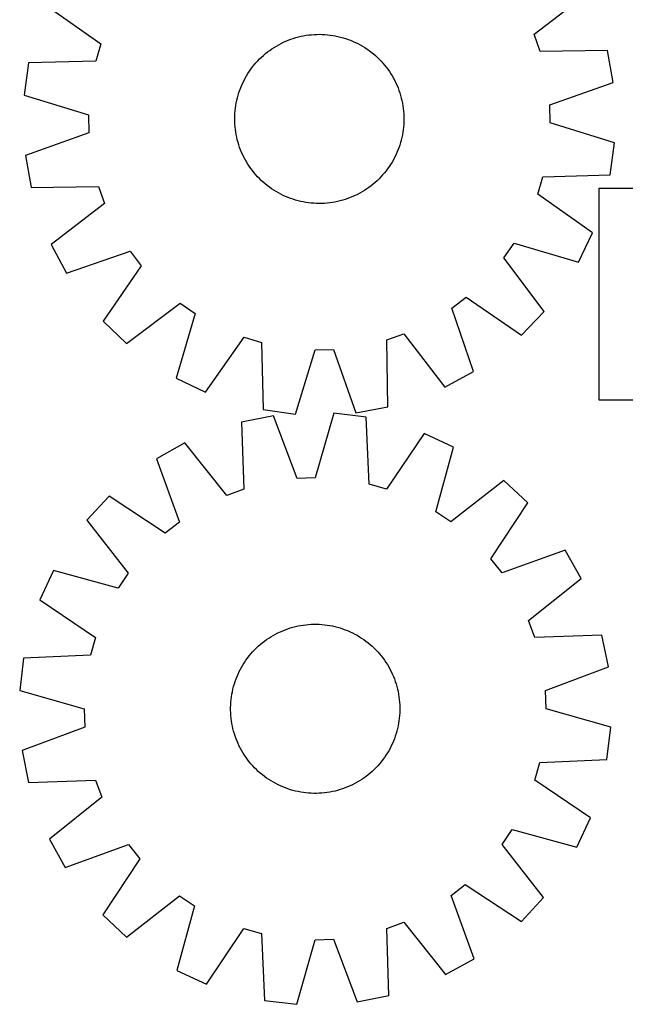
# Model space of a CAD drawing. Header units: millimetres. Extents: x 7 to 1493, y 7 to 2993.
# Tile 5 of 13: x 9 to 295, y 2116 to 2581. Entities that reach past the tile are written whole.
import ezdxf

# ---------------------------------------------------------------- set-up
doc = ezdxf.new("R2010")
doc.units = ezdxf.units.MM
doc.layers.add('CUT', color=7, linetype='CONTINUOUS', true_color=0x000000)

msp = doc.modelspace()

# ---------------------------------------------------------------- linework, layer by layer
at = {"layer": 'CUT'}
for p, q in [((252.300821, 2574.357668), (277.483084, 2593.718153)), ((21.452808, 2588.187504), (47.447623, 2569.932522)), ((132.600887, 2570.033781), (133.730419, 2570.584385)), ((133.730419, 2570.584385), (134.876688, 2571.099238)), ((134.876688, 2571.099238), (136.038564, 2571.577832)), ((136.038564, 2571.577832), (137.214899, 2572.019694)), ((137.214899, 2572.019694), (138.404533, 2572.424388)), ((138.404533, 2572.424388), (139.606292, 2572.791516)), ((139.606292, 2572.791516), (140.81899, 2573.120714)), ((140.81899, 2573.120714), (142.041429, 2573.411658)), ((142.041429, 2573.411658), (143.272404, 2573.664061)), ((143.272404, 2573.664061), (144.5107, 2573.877673)), ((144.5107, 2573.877673), (145.755095, 2574.052284)), ((145.755095, 2574.052284), (147.00436, 2574.187722)), ((147.00436, 2574.187722), (148.257263, 2574.283852)), ((148.257263, 2574.283852), (149.512567, 2574.34058)), ((149.512567, 2574.34058), (150.769034, 2574.357851)), ((150.769034, 2574.357851), (152.025423, 2574.335646)), ((152.025423, 2574.335646), (153.280495, 2574.273988)), ((153.280495, 2574.273988), (154.53301, 2574.172937)), ((154.53301, 2574.172937), (155.781734, 2574.032594)), ((155.781734, 2574.032594), (157.025433, 2573.853097)), ((157.025433, 2573.853097), (158.262881, 2573.634623)), ((158.262881, 2573.634623), (159.492855, 2573.377388)), ((159.492855, 2573.377388), (160.714142, 2573.081645)), ((160.714142, 2573.081645), (161.925538, 2572.747686)), ((161.925538, 2572.747686), (163.125845, 2572.375842)), ((163.125845, 2572.375842), (164.313881, 2571.966478)), ((164.313881, 2571.966478), (165.488471, 2571.519999)), ((165.488471, 2571.519999), (166.648458, 2571.036846)), ((166.648458, 2571.036846), (167.792697, 2570.517495)), ((167.792697, 2570.517495), (168.920057, 2569.962459)), ((255.125934, 2566.262107), (252.300821, 2574.357668)), ((47.447623, 2569.932522), (44.974736, 2561.722516)), ((125.254097, 2565.228468), (126.236316, 2566.012211)), ((126.236316, 2566.012211), (127.242667, 2566.764716)), ((127.242667, 2566.764716), (128.272159, 2567.485239)), ((128.272159, 2567.485239), (129.323775, 2568.173069)), ((129.323775, 2568.173069), (130.396478, 2568.827528)), ((130.396478, 2568.827528), (131.489208, 2569.447969)), ((131.489208, 2569.447969), (132.600887, 2570.033781)), ((168.920057, 2569.962459), (170.029427, 2569.372285)), ((170.029427, 2569.372285), (171.119712, 2568.747557)), ((171.119712, 2568.747557), (172.189836, 2568.08889)), ((172.189836, 2568.08889), (173.238743, 2567.396935)), ((173.238743, 2567.396935), (174.265397, 2566.672374)), ((174.265397, 2566.672374), (175.268785, 2565.915923)), ((175.268785, 2565.915923), (176.247918, 2565.128328)), ((286.88619, 2566.772886), (255.125934, 2566.262107)), ((289.620731, 2551.631788), (286.88619, 2566.772886)), ((13.22205, 2560.861318), (11.143896, 2545.616259)), ((44.974736, 2561.722516), (13.22205, 2560.861318)), ((119.920083, 2559.915362), (120.738045, 2560.869273)), ((120.738045, 2560.869273), (121.585566, 2561.79702)), ((121.585566, 2561.79702), (122.46181, 2562.697688)), ((122.46181, 2562.697688), (123.365913, 2563.570388)), ((123.365913, 2563.570388), (124.296981, 2564.414259)), ((124.296981, 2564.414259), (125.254097, 2565.228468)), ((176.247918, 2565.128328), (177.201829, 2564.310366)), ((177.201829, 2564.310366), (178.129576, 2563.462845)), ((178.129576, 2563.462845), (179.030244, 2562.586601)), ((179.030244, 2562.586601), (179.902944, 2561.682498)), ((179.902944, 2561.682498), (180.746815, 2560.75143)), ((180.746815, 2560.75143), (181.561024, 2559.794314)), ((116.959521, 2555.85728), (117.651476, 2556.906187)), ((117.651476, 2556.906187), (118.376037, 2557.932841)), ((118.376037, 2557.932841), (119.132488, 2558.93623)), ((119.132488, 2558.93623), (119.920083, 2559.915362)), ((181.561024, 2559.794314), (182.344767, 2558.812096)), ((182.344767, 2558.812096), (183.097272, 2557.805744)), ((183.097272, 2557.805744), (183.817794, 2556.776252)), ((183.817794, 2556.776252), (184.505625, 2555.724636)), ((114.011565, 2550.315903), (114.530916, 2551.460141)), ((114.530916, 2551.460141), (115.085952, 2552.587502)), ((115.085952, 2552.587502), (115.676126, 2553.696872)), ((115.676126, 2553.696872), (116.300854, 2554.787157)), ((116.300854, 2554.787157), (116.959521, 2555.85728)), ((184.505625, 2555.724636), (185.160084, 2554.651934)), ((185.160084, 2554.651934), (185.780525, 2553.559203)), ((185.780525, 2553.559203), (186.366337, 2552.447524)), ((186.366337, 2552.447524), (186.916941, 2551.317992)), ((259.688257, 2541.00062), (289.620731, 2551.631788)), ((112.300725, 2545.592982), (112.67257, 2546.79329)), ((112.67257, 2546.79329), (113.081933, 2547.981325)), ((113.081933, 2547.981325), (113.528412, 2549.155916)), ((113.528412, 2549.155916), (114.011565, 2550.315903)), ((186.916941, 2551.317992), (187.431794, 2550.171723)), ((187.431794, 2550.171723), (187.910388, 2549.009847)), ((187.910388, 2549.009847), (188.35225, 2547.833512)), ((188.35225, 2547.833512), (188.756944, 2546.643878)), ((11.143896, 2545.616259), (41.507534, 2536.287579)), ((111.413788, 2541.930325), (111.671023, 2543.160299)), ((111.671023, 2543.160299), (111.966766, 2544.381587)), ((111.966766, 2544.381587), (112.300725, 2545.592982)), ((188.756944, 2546.643878), (189.124072, 2545.442119)), ((189.124072, 2545.442119), (189.45327, 2544.229422)), ((189.45327, 2544.229422), (189.744214, 2543.006982)), ((189.744214, 2543.006982), (189.996617, 2541.776007)), ((110.774424, 2536.947939), (110.875474, 2538.200455)), ((110.875474, 2538.200455), (111.015817, 2539.449178)), ((111.015817, 2539.449178), (111.195314, 2540.692878)), ((111.195314, 2540.692878), (111.413788, 2541.930325)), ((189.996617, 2541.776007), (190.210229, 2540.537711)), ((190.210229, 2540.537711), (190.38484, 2539.293316)), ((190.38484, 2539.293316), (190.520278, 2538.044051)), ((190.520278, 2538.044051), (190.616408, 2536.791148)), ((259.873433, 2532.428276), (259.688257, 2541.00062)), ((41.507534, 2536.287579), (41.69271, 2527.715236)), ((110.690561, 2534.436478), (110.712765, 2535.692867)), ((110.707831, 2533.180011), (110.690561, 2534.436478)), ((110.764559, 2531.924707), (110.707831, 2533.180011)), ((110.712765, 2535.692867), (110.774424, 2536.947939)), ((190.668201, 2533.022988), (190.606543, 2531.767916)), ((190.616408, 2536.791148), (190.673136, 2535.535844)), ((190.690406, 2534.279377), (190.668201, 2533.022988)), ((190.673136, 2535.535844), (190.690406, 2534.279377)), ((110.860689, 2530.671804), (110.764559, 2531.924707)), ((110.996127, 2529.422539), (110.860689, 2530.671804)), ((111.170738, 2528.178144), (110.996127, 2529.422539)), ((111.38435, 2526.939849), (111.170738, 2528.178144)), ((190.36515, 2529.266677), (190.185653, 2528.022978)), ((190.505493, 2530.515401), (190.36515, 2529.266677)), ((190.606543, 2531.767916), (190.505493, 2530.515401)), ((290.237071, 2523.099597), (259.873433, 2532.428276)), ((41.69271, 2527.715236), (11.760236, 2517.084067)), ((111.636753, 2525.708874), (111.38435, 2526.939849)), ((111.927697, 2524.486434), (111.636753, 2525.708874)), ((112.256895, 2523.273736), (111.927697, 2524.486434)), ((189.414201, 2524.334269), (189.080242, 2523.122874)), ((189.709943, 2525.555556), (189.414201, 2524.334269)), ((189.967179, 2526.785531), (189.709943, 2525.555556)), ((190.185653, 2528.022978), (189.967179, 2526.785531)), ((112.624023, 2522.071978), (112.256895, 2523.273736)), ((113.028717, 2520.882344), (112.624023, 2522.071978)), ((113.470579, 2519.706008), (113.028717, 2520.882344)), ((113.949173, 2518.544133), (113.470579, 2519.706008)), ((187.852555, 2519.55994), (187.369402, 2518.399953)), ((188.299034, 2520.734531), (187.852555, 2519.55994)), ((188.708397, 2521.922566), (188.299034, 2520.734531)), ((189.080242, 2523.122874), (188.708397, 2521.922566)), ((288.158917, 2507.854538), (290.237071, 2523.099597)), ((11.760236, 2517.084067), (14.494777, 2501.94297)), ((114.464026, 2517.397863), (113.949173, 2518.544133)), ((115.01463, 2516.268332), (114.464026, 2517.397863)), ((115.600442, 2515.156652), (115.01463, 2516.268332)), ((116.220883, 2514.063922), (115.600442, 2515.156652)), ((185.704841, 2515.018984), (185.080113, 2513.928699)), ((186.295015, 2516.128354), (185.704841, 2515.018984)), ((186.850051, 2517.255714), (186.295015, 2516.128354)), ((187.369402, 2518.399953), (186.850051, 2517.255714)), ((116.875342, 2512.99122), (116.220883, 2514.063922)), ((117.563172, 2511.939603), (116.875342, 2512.99122)), ((118.283695, 2510.910112), (117.563172, 2511.939603)), ((119.0362, 2509.90376), (118.283695, 2510.910112)), ((119.819943, 2508.921541), (119.0362, 2509.90376)), ((182.248479, 2509.779626), (181.460884, 2508.800493)), ((183.00493, 2510.783014), (182.248479, 2509.779626)), ((183.729491, 2511.809669), (183.00493, 2510.783014)), ((184.421446, 2512.858575), (183.729491, 2511.809669)), ((185.080113, 2513.928699), (184.421446, 2512.858575)), ((120.634152, 2507.964426), (119.819943, 2508.921541)), ((121.478023, 2507.033357), (120.634152, 2507.964426)), ((122.350723, 2506.129255), (121.478023, 2507.033357)), ((123.251391, 2505.25301), (122.350723, 2506.129255)), ((124.179138, 2504.405489), (123.251391, 2505.25301)), ((178.015054, 2505.145467), (177.083986, 2504.301597)), ((178.919157, 2506.018168), (178.015054, 2505.145467)), ((179.795401, 2506.918836), (178.919157, 2506.018168)), ((180.642922, 2507.846583), (179.795401, 2506.918836)), ((181.460884, 2508.800493), (180.642922, 2507.846583)), ((253.933344, 2498.783333), (256.406231, 2506.993339)), ((256.406231, 2506.993339), (288.158917, 2507.854538)), ((14.494777, 2501.94297), (46.255033, 2502.453749)), ((46.255033, 2502.453749), (49.080145, 2494.358188)), ((125.133049, 2503.587527), (124.179138, 2504.405489)), ((126.112182, 2502.799932), (125.133049, 2503.587527)), ((127.11557, 2502.043481), (126.112182, 2502.799932)), ((128.142224, 2501.31892), (127.11557, 2502.043481)), ((129.191131, 2500.626965), (128.142224, 2501.31892)), ((130.261255, 2499.968298), (129.191131, 2500.626965)), ((172.057192, 2500.542786), (170.984489, 2499.888328)), ((173.108808, 2501.230617), (172.057192, 2500.542786)), ((174.1383, 2501.95114), (173.108808, 2501.230617)), ((175.144651, 2502.703644), (174.1383, 2501.95114)), ((176.12687, 2503.487388), (175.144651, 2502.703644)), ((177.083986, 2504.301597), (176.12687, 2503.487388)), ((457.773773, 2501.471711), (282.773773, 2501.471711)), ((282.773773, 2501.471711), (282.773773, 2401.471711)), ((131.351539, 2499.34357), (130.261255, 2499.968298)), ((132.46091, 2498.753397), (131.351539, 2499.34357)), ((133.58827, 2498.198361), (132.46091, 2498.753397)), ((134.732509, 2497.67901), (133.58827, 2498.198361)), ((135.892495, 2497.195856), (134.732509, 2497.67901)), ((137.067086, 2496.749378), (135.892495, 2497.195856)), ((138.255122, 2496.340014), (137.067086, 2496.749378)), ((139.455429, 2495.968169), (138.255122, 2496.340014)), ((140.666825, 2495.634211), (139.455429, 2495.968169)), ((141.888112, 2495.338468), (140.666825, 2495.634211)), ((160.561977, 2495.595141), (159.339538, 2495.304197)), ((161.774675, 2495.92434), (160.561977, 2495.595141)), ((162.976434, 2496.291467), (161.774675, 2495.92434)), ((164.166068, 2496.696162), (162.976434, 2496.291467)), ((165.342403, 2497.138024), (164.166068, 2496.696162)), ((166.504279, 2497.616617), (165.342403, 2497.138024)), ((167.650548, 2498.13147), (166.504279, 2497.616617)), ((168.78008, 2498.682074), (167.650548, 2498.13147)), ((169.891759, 2499.267886), (168.78008, 2498.682074)), ((170.984489, 2499.888328), (169.891759, 2499.267886)), ((279.928159, 2480.528352), (253.933344, 2498.783333)), ((49.080145, 2494.358188), (23.897882, 2474.997703)), ((143.118086, 2495.081232), (141.888112, 2495.338468)), ((144.355534, 2494.862758), (143.118086, 2495.081232)), ((145.599233, 2494.683261), (144.355534, 2494.862758)), ((146.847956, 2494.542918), (145.599233, 2494.683261)), ((148.100472, 2494.441868), (146.847956, 2494.542918)), ((149.355544, 2494.38021), (148.100472, 2494.441868)), ((150.611933, 2494.358005), (149.355544, 2494.38021)), ((151.8684, 2494.375275), (150.611933, 2494.358005)), ((153.123704, 2494.432003), (151.8684, 2494.375275)), ((154.376607, 2494.528134), (153.123704, 2494.432003)), ((155.625872, 2494.663571), (154.376607, 2494.528134)), ((156.870267, 2494.838182), (155.625872, 2494.663571)), ((158.108563, 2495.051795), (156.870267, 2494.838182)), ((159.339538, 2495.304197), (158.108563, 2495.051795)), ((273.240735, 2466.671624), (279.928159, 2480.528352)), ((23.897882, 2474.997703), (31.177442, 2461.442683)), ((237.887124, 2468.620679), (242.776011, 2475.664695)), ((242.776011, 2475.664695), (273.240735, 2466.671624)), ((31.177442, 2461.442683), (61.225401, 2471.742921)), ((61.225401, 2471.742921), (66.413909, 2464.916593)), ((256.968563, 2443.226321), (237.887124, 2468.620679)), ((66.413909, 2464.916593), (48.446872, 2438.72193)), ((213.30549, 2444.892845), (220.131818, 2450.081353)), ((220.131818, 2450.081353), (246.326481, 2432.114317)), ((59.558876, 2428.079848), (84.953235, 2447.161287)), ((84.953235, 2447.161287), (91.997251, 2442.2724)), ((223.605728, 2414.844886), (213.30549, 2444.892845)), ((91.997251, 2442.2724), (83.004179, 2411.807676)), ((246.326481, 2432.114317), (256.968563, 2443.226321)), ((48.446872, 2438.72193), (59.558876, 2428.079848)), ((96.860908, 2405.120252), (115.115889, 2431.115067)), ((115.115889, 2431.115067), (123.325895, 2428.64218)), ((182.594662, 2429.922477), (190.690224, 2432.74759)), ((190.690224, 2432.74759), (210.050709, 2407.565327)), ((123.325895, 2428.64218), (124.187093, 2396.889494)), ((183.105441, 2398.162221), (182.594662, 2429.922477)), ((139.432153, 2394.811341), (148.760832, 2425.174978)), ((148.760832, 2425.174978), (157.333176, 2425.360154)), ((157.333176, 2425.360154), (167.964344, 2395.42768)), ((83.004179, 2411.807676), (96.860908, 2405.120252)), ((210.050709, 2407.565327), (223.605728, 2414.844886)), ((167.964344, 2395.42768), (183.105441, 2398.162221)), ((282.773773, 2401.471711), (532.773773, 2401.471711)), ((128.971251, 2394.004688), (113.882191, 2390.996231)), ((124.187093, 2396.889494), (139.432153, 2394.811341)), ((140.143067, 2364.269772), (128.971251, 2394.004688)), ((157.487589, 2395.137947), (148.710648, 2364.610253)), ((172.767802, 2393.336384), (157.487589, 2395.137947)), ((174.204237, 2361.604517), (172.767802, 2393.336384)), ((113.882191, 2390.996231), (114.9684, 2359.250445)), ((200.238648, 2385.602143), (182.457705, 2359.280805)), ((214.214281, 2379.16691), (200.238648, 2385.602143)), ((87.111737, 2381.106405), (73.690853, 2373.582416)), ((106.925361, 2356.2791), (87.111737, 2381.106405)), ((205.774725, 2348.544228), (214.214281, 2379.16691)), ((73.690853, 2373.582416), (84.533887, 2343.726037)), ((148.710648, 2364.610253), (140.143067, 2364.269772)), ((182.457705, 2359.280805), (174.204237, 2361.604517)), ((237.950595, 2363.322252), (212.906173, 2343.783785)), ((249.253616, 2352.883273), (237.950595, 2363.322252)), ((51.286763, 2355.904108), (40.847785, 2344.601087)), ((77.802698, 2338.414684), (51.286763, 2355.904108)), ((114.9684, 2359.250445), (106.925361, 2356.2791)), ((231.764192, 2326.367338), (249.253616, 2352.883273)), ((212.906173, 2343.783785), (205.774725, 2348.544228)), ((40.847785, 2344.601087), (60.386251, 2319.556665)), ((84.533887, 2343.726037), (77.802698, 2338.414684)), ((266.931924, 2330.479183), (237.075545, 2319.636149)), ((274.455913, 2317.058299), (266.931924, 2330.479183)), ((237.075545, 2319.636149), (231.764192, 2326.367338)), ((25.003127, 2320.864773), (18.567893, 2306.88914)), ((55.625808, 2312.425217), (25.003127, 2320.864773)), ((60.386251, 2319.556665), (55.625808, 2312.425217)), ((249.628608, 2297.244675), (274.455913, 2317.058299)), ((18.567893, 2306.88914), (44.889231, 2289.108197)), ((145.60347, 2295.285542), (146.85754, 2295.365008)), ((146.85754, 2295.365008), (148.113488, 2295.405043)), ((148.113488, 2295.405043), (149.370073, 2295.405608)), ((149.370073, 2295.405608), (150.626056, 2295.366703)), ((150.626056, 2295.366703), (151.880197, 2295.288365)), ((252.599953, 2289.201636), (249.628608, 2297.244675)), ((128.925797, 2290.146606), (130.026679, 2290.752466)), ((130.026679, 2290.752466), (131.146048, 2291.323447)), ((131.146048, 2291.323447), (132.2828, 2291.858987)), ((132.2828, 2291.858987), (133.435812, 2292.358556)), ((133.435812, 2292.358556), (134.603947, 2292.821661)), ((134.603947, 2292.821661), (135.786053, 2293.247846)), ((135.786053, 2293.247846), (136.980962, 2293.63669)), ((136.980962, 2293.63669), (138.187495, 2293.987809)), ((138.187495, 2293.987809), (139.404462, 2294.300857)), ((139.404462, 2294.300857), (140.630661, 2294.575524)), ((140.630661, 2294.575524), (141.864883, 2294.81154)), ((141.864883, 2294.81154), (143.105909, 2295.008671)), ((143.105909, 2295.008671), (144.352515, 2295.166724)), ((144.352515, 2295.166724), (145.60347, 2295.285542)), ((151.880197, 2295.288365), (153.131259, 2295.170673)), ((153.131259, 2295.170673), (154.378006, 2295.013742)), ((154.378006, 2295.013742), (155.619209, 2294.817727)), ((155.619209, 2294.817727), (156.853643, 2294.582822)), ((156.853643, 2294.582822), (158.080089, 2294.309258)), ((158.080089, 2294.309258), (159.297337, 2293.997305)), ((159.297337, 2293.997305), (160.504185, 2293.647272)), ((160.504185, 2293.647272), (161.699444, 2293.259503)), ((161.699444, 2293.259503), (162.881932, 2292.834382)), ((162.881932, 2292.834382), (164.050484, 2292.372328)), ((164.050484, 2292.372328), (165.203945, 2291.873797)), ((165.203945, 2291.873797), (166.341178, 2291.33928)), ((166.341178, 2291.33928), (167.46106, 2290.769306)), ((167.46106, 2290.769306), (168.562487, 2290.164437)), ((44.889231, 2289.108197), (42.56552, 2280.854729)), ((122.76817, 2285.814814), (123.736025, 2286.616227)), ((123.736025, 2286.616227), (124.728576, 2287.386843)), ((124.728576, 2287.386843), (125.744843, 2288.125903)), ((125.744843, 2288.125903), (126.783822, 2288.832676)), ((126.783822, 2288.832676), (127.844489, 2289.506466)), ((127.844489, 2289.506466), (128.925797, 2290.146606)), ((168.562487, 2290.164437), (169.64437, 2289.525269)), ((169.64437, 2289.525269), (170.705643, 2288.852435)), ((170.705643, 2288.852435), (171.745258, 2288.146596)), ((171.745258, 2288.146596), (172.762189, 2287.408451)), ((172.762189, 2287.408451), (173.755433, 2286.638728)), ((173.755433, 2286.638728), (174.724009, 2285.838186)), ((284.345739, 2290.287846), (252.599953, 2289.201636)), ((287.354196, 2275.198786), (284.345739, 2290.287846)), ((118.33185, 2281.374501), (119.162421, 2282.317453)), ((119.162421, 2282.317453), (120.022201, 2283.233851)), ((120.022201, 2283.233851), (120.910341, 2284.122791)), ((120.910341, 2284.122791), (121.825965, 2284.983395)), ((121.825965, 2284.983395), (122.76817, 2285.814814)), ((174.724009, 2285.838186), (175.666961, 2285.007615)), ((175.666961, 2285.007615), (176.583359, 2284.147836)), ((176.583359, 2284.147836), (177.472299, 2283.259695)), ((177.472299, 2283.259695), (178.332903, 2282.344071)), ((178.332903, 2282.344071), (179.164321, 2281.401866)), ((179.164321, 2281.401866), (179.965735, 2280.434011)), ((10.833652, 2279.418294), (9.03209, 2264.138081)), ((42.56552, 2280.854729), (10.833652, 2279.418294)), ((114.644767, 2276.294862), (115.317602, 2277.356135)), ((115.317602, 2277.356135), (116.02344, 2278.39575)), ((116.02344, 2278.39575), (116.761585, 2279.412681)), ((116.761585, 2279.412681), (117.531308, 2280.405925)), ((117.531308, 2280.405925), (118.33185, 2281.374501)), ((179.965735, 2280.434011), (180.736351, 2279.44146)), ((180.736351, 2279.44146), (181.475411, 2278.425194)), ((181.475411, 2278.425194), (182.182184, 2277.386214)), ((182.182184, 2277.386214), (182.855973, 2276.325547)), ((112.29624, 2271.854437), (112.830756, 2272.99167)), ((112.830756, 2272.99167), (113.400731, 2274.111552)), ((113.400731, 2274.111552), (114.0056, 2275.212979)), ((114.0056, 2275.212979), (114.644767, 2276.294862)), ((182.855973, 2276.325547), (183.496114, 2275.244239)), ((183.496114, 2275.244239), (184.101974, 2274.143358)), ((184.101974, 2274.143358), (184.672955, 2273.023989)), ((184.672955, 2273.023989), (185.208495, 2271.887237)), ((257.61928, 2264.026969), (287.354196, 2275.198786)), ((110.522764, 2267.154677), (110.910533, 2268.349936)), ((110.910533, 2268.349936), (111.335654, 2269.532424)), ((111.335654, 2269.532424), (111.797709, 2270.700976)), ((111.797709, 2270.700976), (112.29624, 2271.854437)), ((185.208495, 2271.887237), (185.708064, 2270.734224)), ((185.708064, 2270.734224), (186.171169, 2269.566089)), ((186.171169, 2269.566089), (186.597354, 2268.383984)), ((186.597354, 2268.383984), (186.986198, 2267.189075)), ((9.03209, 2264.138081), (39.559783, 2255.36114)), ((109.352309, 2262.269701), (109.587215, 2263.504135)), ((109.587215, 2263.504135), (109.860779, 2264.730581)), ((109.860779, 2264.730581), (110.172731, 2265.947829)), ((110.172731, 2265.947829), (110.522764, 2267.154677)), ((186.986198, 2267.189075), (187.337317, 2265.982542)), ((187.337317, 2265.982542), (187.650364, 2264.765575)), ((187.650364, 2264.765575), (187.925032, 2263.539376)), ((187.925032, 2263.539376), (188.161048, 2262.305154)), ((257.959761, 2255.459388), (257.61928, 2264.026969)), ((108.803334, 2257.276548), (108.881671, 2258.530689)), ((108.881671, 2258.530689), (108.999363, 2259.781751)), ((108.999363, 2259.781751), (109.156294, 2261.028498)), ((109.156294, 2261.028498), (109.352309, 2262.269701)), ((188.161048, 2262.305154), (188.358179, 2261.064128)), ((188.358179, 2261.064128), (188.516232, 2259.817522)), ((188.516232, 2259.817522), (188.63505, 2258.566566)), ((188.63505, 2258.566566), (188.714515, 2257.312496)), ((39.559783, 2255.36114), (39.900265, 2246.793559)), ((108.764428, 2256.020565), (108.803334, 2257.276548)), ((108.764994, 2254.76398), (108.764428, 2256.020565)), ((108.805029, 2253.508032), (108.764994, 2254.76398)), ((108.884495, 2252.253962), (108.805029, 2253.508032)), ((188.716211, 2253.543981), (188.637873, 2252.289839)), ((188.714515, 2257.312496), (188.754551, 2256.056549)), ((188.755116, 2254.799964), (188.716211, 2253.543981)), ((188.754551, 2256.056549), (188.755116, 2254.799964)), ((288.487454, 2246.682448), (257.959761, 2255.459388)), ((109.003313, 2251.003007), (108.884495, 2252.253962)), ((109.161365, 2249.756401), (109.003313, 2251.003007)), ((109.358497, 2248.515375), (109.161365, 2249.756401)), ((188.36325, 2249.79203), (188.167235, 2248.550827)), ((188.520181, 2251.038778), (188.36325, 2249.79203)), ((188.637873, 2252.289839), (188.520181, 2251.038778)), ((39.900265, 2246.793559), (10.165348, 2235.621743)), ((109.594513, 2247.281153), (109.358497, 2248.515375)), ((109.86918, 2246.054954), (109.594513, 2247.281153)), ((110.182227, 2244.837987), (109.86918, 2246.054954)), ((110.533346, 2243.631454), (110.182227, 2244.837987)), ((187.346813, 2244.8727), (186.99678, 2243.665851)), ((187.658766, 2246.089948), (187.346813, 2244.8727)), ((187.93233, 2247.316394), (187.658766, 2246.089948)), ((188.167235, 2248.550827), (187.93233, 2247.316394)), ((286.685892, 2231.402234), (288.487454, 2246.682448)), ((110.92219, 2242.436545), (110.533346, 2243.631454)), ((111.348375, 2241.25444), (110.92219, 2242.436545)), ((111.811481, 2240.086304), (111.348375, 2241.25444)), ((112.31105, 2238.933292), (111.811481, 2240.086304)), ((185.721836, 2240.119553), (185.223304, 2238.966092)), ((186.18389, 2241.288104), (185.721836, 2240.119553)), ((186.609011, 2242.470593), (186.18389, 2241.288104)), ((186.99678, 2243.665851), (186.609011, 2242.470593)), ((10.165348, 2235.621743), (13.173806, 2220.532683)), ((112.846589, 2237.79654), (112.31105, 2238.933292)), ((113.41757, 2236.677171), (112.846589, 2237.79654)), ((114.02343, 2235.576289), (113.41757, 2236.677171)), ((114.663571, 2234.494981), (114.02343, 2235.576289)), ((183.513945, 2235.60755), (182.874777, 2234.525666)), ((184.118814, 2236.708976), (183.513945, 2235.60755)), ((184.688788, 2237.828858), (184.118814, 2236.708976)), ((185.223304, 2238.966092), (184.688788, 2237.828858)), ((115.33736, 2233.434314), (114.663571, 2234.494981)), ((116.044133, 2232.395335), (115.33736, 2233.434314)), ((116.783193, 2231.379068), (116.044133, 2232.395335)), ((117.55381, 2230.386517), (116.783193, 2231.379068)), ((118.355223, 2229.418662), (117.55381, 2230.386517)), ((179.988236, 2230.414604), (179.187694, 2229.446028)), ((180.757959, 2231.407847), (179.988236, 2230.414604)), ((181.496104, 2232.424778), (180.757959, 2231.407847)), ((182.201942, 2233.464393), (181.496104, 2232.424778)), ((182.874777, 2234.525666), (182.201942, 2233.464393)), ((254.954024, 2229.9658), (286.685892, 2231.402234)), ((119.186642, 2228.476458), (118.355223, 2229.418662)), ((120.047245, 2227.560833), (119.186642, 2228.476458)), ((120.936185, 2226.672693), (120.047245, 2227.560833)), ((121.852583, 2225.812913), (120.936185, 2226.672693)), ((122.795536, 2224.982343), (121.852583, 2225.812913)), ((175.693579, 2225.837134), (174.751374, 2225.005715)), ((176.609203, 2226.697738), (175.693579, 2225.837134)), ((177.497343, 2227.586677), (176.609203, 2226.697738)), ((178.357123, 2228.503075), (177.497343, 2227.586677)), ((179.187694, 2229.446028), (178.357123, 2228.503075)), ((252.630313, 2221.712332), (254.954024, 2229.9658)), ((13.173806, 2220.532683), (44.919591, 2221.618892)), ((44.919591, 2221.618892), (47.890936, 2213.575853)), ((123.764112, 2224.1818), (122.795536, 2224.982343)), ((124.757355, 2223.412077), (123.764112, 2224.1818)), ((125.774286, 2222.673932), (124.757355, 2223.412077)), ((126.813901, 2221.968094), (125.774286, 2222.673932)), ((127.875174, 2221.295259), (126.813901, 2221.968094)), ((128.957058, 2220.656092), (127.875174, 2221.295259)), ((169.675055, 2221.314063), (168.593747, 2220.673923)), ((170.735722, 2221.987852), (169.675055, 2221.314063)), ((171.774702, 2222.694626), (170.735722, 2221.987852)), ((172.790968, 2223.433685), (171.774702, 2222.694626)), ((173.783519, 2224.204302), (172.790968, 2223.433685)), ((174.751374, 2225.005715), (173.783519, 2224.204302)), ((278.951651, 2203.931389), (252.630313, 2221.712332)), ((130.058484, 2220.051223), (128.957058, 2220.656092)), ((131.178366, 2219.481249), (130.058484, 2220.051223)), ((132.315599, 2218.946732), (131.178366, 2219.481249)), ((133.469061, 2218.448201), (132.315599, 2218.946732)), ((134.637612, 2217.986146), (133.469061, 2218.448201)), ((135.820101, 2217.561025), (134.637612, 2217.986146)), ((137.015359, 2217.173257), (135.820101, 2217.561025)), ((138.222208, 2216.823223), (137.015359, 2217.173257)), ((139.439455, 2216.511271), (138.222208, 2216.823223)), ((140.665901, 2216.237707), (139.439455, 2216.511271)), ((141.900335, 2216.002802), (140.665901, 2216.237707)), ((156.888883, 2216.245005), (155.654662, 2216.008989)), ((158.115083, 2216.519672), (156.888883, 2216.245005)), ((159.332049, 2216.83272), (158.115083, 2216.519672)), ((160.538583, 2217.183839), (159.332049, 2216.83272)), ((161.733492, 2217.572682), (160.538583, 2217.183839)), ((162.915597, 2217.998867), (161.733492, 2217.572682)), ((164.083732, 2218.461973), (162.915597, 2217.998867)), ((165.236745, 2218.961542), (164.083732, 2218.461973)), ((166.373496, 2219.497081), (165.236745, 2218.961542)), ((167.492865, 2220.068063), (166.373496, 2219.497081)), ((168.593747, 2220.673923), (167.492865, 2220.068063)), ((47.890936, 2213.575853), (23.063631, 2193.76223)), ((143.141538, 2215.806787), (141.900335, 2216.002802)), ((144.388286, 2215.649856), (143.141538, 2215.806787)), ((145.639347, 2215.532163), (144.388286, 2215.649856)), ((146.893488, 2215.453826), (145.639347, 2215.532163)), ((148.149471, 2215.41492), (146.893488, 2215.453826)), ((149.406057, 2215.415486), (148.149471, 2215.41492)), ((150.662004, 2215.455521), (149.406057, 2215.415486)), ((151.916074, 2215.534987), (150.662004, 2215.455521)), ((153.16703, 2215.653805), (151.916074, 2215.534987)), ((154.413635, 2215.811857), (153.16703, 2215.653805)), ((155.654662, 2216.008989), (154.413635, 2215.811857)), ((272.516418, 2189.955756), (278.951651, 2203.931389)), ((237.133293, 2191.263863), (241.893736, 2198.395312)), ((241.893736, 2198.395312), (272.516418, 2189.955756)), ((23.063631, 2193.76223), (30.587621, 2180.341345)), ((30.587621, 2180.341345), (60.444, 2191.184379)), ((60.444, 2191.184379), (65.755353, 2184.453191)), ((256.67176, 2166.219441), (237.133293, 2191.263863)), ((65.755353, 2184.453191), (48.265929, 2157.937256)), ((212.985657, 2167.094492), (219.716846, 2172.405845)), ((219.716846, 2172.405845), (246.232781, 2154.916421)), ((59.568949, 2147.498277), (84.613371, 2167.036743)), ((84.613371, 2167.036743), (91.74482, 2162.276301)), ((223.828691, 2137.238113), (212.985657, 2167.094492)), ((246.232781, 2154.916421), (256.67176, 2166.219441)), ((91.74482, 2162.276301), (83.305264, 2131.653619)), ((48.265929, 2157.937256), (59.568949, 2147.498277)), ((97.280897, 2125.218385), (115.061839, 2151.539723)), ((115.061839, 2151.539723), (123.315308, 2149.216012)), ((182.551144, 2151.570083), (190.594183, 2154.541428)), ((183.637354, 2119.824298), (182.551144, 2151.570083)), ((190.594183, 2154.541428), (210.407807, 2129.714123)), ((123.315308, 2149.216012), (124.751742, 2117.484145)), ((148.808896, 2146.210275), (157.376477, 2146.550757)), ((157.376477, 2146.550757), (168.548294, 2116.81584)), ((140.031955, 2115.682582), (148.808896, 2146.210275)), ((210.407807, 2129.714123), (223.828691, 2137.238113)), ((83.305264, 2131.653619), (97.280897, 2125.218385)), ((168.548294, 2116.81584), (183.637354, 2119.824298)), ((124.751742, 2117.484145), (140.031955, 2115.682582))]:
    msp.add_line(p, q, dxfattribs=at)

doc.saveas('drawing.dxf')
